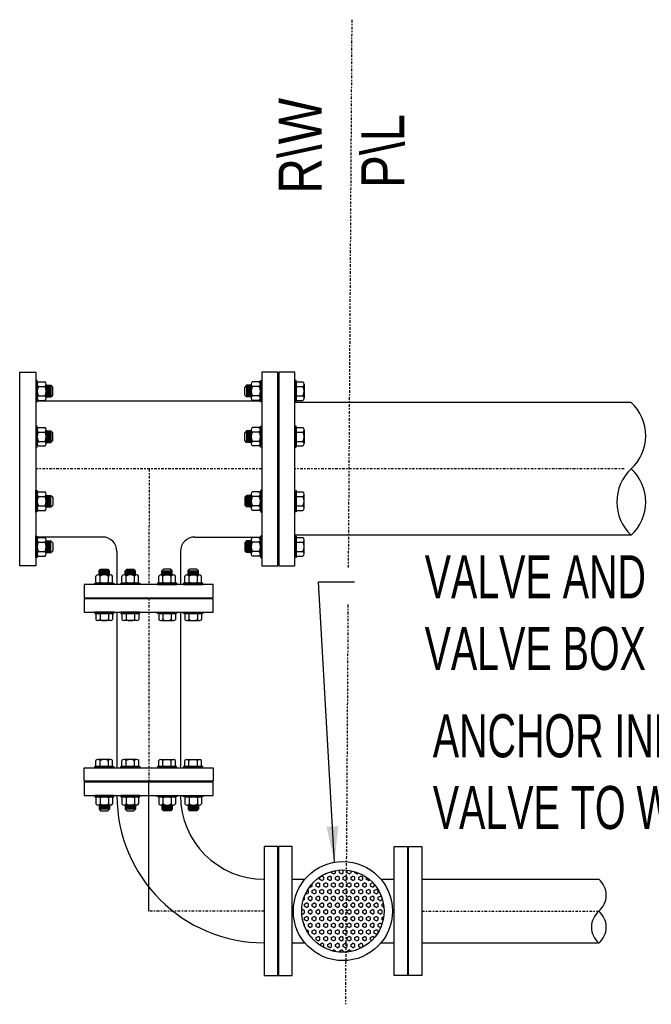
# Model space of a CAD drawing. Header units: inches. Extents: x -119 to 264, y -37 to 191.
# Tile 11 of 21: x -78 to -34, y 113 to 182. Entities that reach past the tile are written whole.
import ezdxf

# ---------------------------------------------------------------- set-up
doc = ezdxf.new("R2010")
doc.units = ezdxf.units.IN
doc.header["$MEASUREMENT"] = 0
doc.linetypes.add('CENTER2', pattern=[1.125, 0.75, -0.125, 0.125, -0.125])
doc.layers.add('DIMENSION', color=7, linetype='Continuous')
doc.layers.add('HATCHING', color=8, linetype='Continuous')
doc.styles.add('style1', font='techl___.ttf', dxfattribs={"width": 0.8, "height": 2.75})
doc.styles.add('TECHNICAL', font='technic_.ttf')
doc.dimstyles.get("Standard").update_dxf_attribs({"dimscale": 8, "dimtxt": 2.75, "dimasz": 0.25, "dimexe": 0.18, "dimexo": 0.0625, "dimgap": 0.09, "dimtad": 0, "dimtih": 1, "dimtoh": 1, "dimdec": 0, "dimzin": 0, "dimdsep": 46, "dimtxsty": 'style1', "dimcen": 0.09, "dimadec": 0, "dimazin": 0, "dimtfac": 1, "dimtdec": 0, "dimtofl": 0, "dimtmove": 0, "dimatfit": 3, "dimfxl": 1, "dimtolj": 1, "dimtzin": 0, "dimarcsym": 0})

msp = doc.modelspace()

# ---------------------------------------------------------------- hatches: boundary and pattern name
at = {"layer": 'HATCHING'}
h = msp.add_hatch(dxfattribs=at)
h.set_pattern_fill('HEX', color=256, scale=1.25, angle=30)
h.set_pattern_definition([(30, (0, 6.22056), (-0.13531647, 0.234375), [0.15625, -0.3125]), (150, (0, 6.22056), (-0.13531647, -0.234375), [0.15625, -0.3125]), (90, (0.13532, 6.2987), (-0.27063294, 7e-17), [0.15625, -0.3125])])
h.paths.add_polyline_path([(-58.781, 119.403, 1), (-53.038, 119.403, 1)])

# ---------------------------------------------------------------- linework, layer by layer
at = {"linetype": 'CENTER2', "ltscale": 0.25}
for p, q in [((-55.293, 181.578), (-55.541, 143.329)), ((-61.574, 150.244), (-77.334, 150.244)), ((-69.415, 150.244), (-69.455, 142.27)), ((-36.288, 150.245), (-59.271, 150.245)), ((-69.455, 141.244), (-69.455, 128.398)), ((-55.557, 140.775), (-55.738, 112.898)), ((-61.401, 119.403), (-69.455, 119.403)), ((-50.419, 119.403), (-38.048, 119.403))]:
    msp.add_line(p, q, dxfattribs=at)
for p, q in [((-77.237, 156.322, 1.793), (-77.237, 155.021, 1.793)), ((-77.237, 156.16, 1.793), (-77.237, 155.184, 1.793)), ((-77.149, 156.322, 1.793), (-76.686, 156.322, 1.793)), ((-77.149, 155.997, 1.793), (-76.686, 155.997, 1.793)), ((-76.598, 156.16, 1.793), (-76.598, 155.184, 1.793)), ((-76.598, 156.075, 1.793), (-76.275, 156.075)), ((-76.557, 156.075), (-76.557, 155.269)), ((-76.51, 156.012), (-76.51, 155.331)), ((-76.463, 156.075), (-76.463, 155.269)), ((-76.416, 156.012), (-76.416, 155.331)), ((-76.369, 156.075), (-76.369, 155.269)), ((-76.322, 156.012), (-76.322, 155.331)), ((-76.275, 156.075), (-76.15, 155.95)), ((-76.275, 156.075), (-76.275, 155.269)), ((-76.15, 155.394), (-76.15, 155.95)), ((-62.632, 156.075), (-62.757, 155.95)), ((-62.757, 155.394), (-62.757, 155.95)), ((-62.31, 156.075, 1.793), (-62.632, 156.075)), ((-62.632, 156.075), (-62.632, 155.269)), ((-62.585, 156.012), (-62.585, 155.331)), ((-62.538, 156.075), (-62.538, 155.269)), ((-62.491, 156.012), (-62.491, 155.331)), ((-62.444, 156.075), (-62.444, 155.269)), ((-62.397, 156.012), (-62.397, 155.331)), ((-62.35, 156.075), (-62.35, 155.269)), ((-62.31, 156.16, 1.793), (-62.31, 155.184, 1.793)), ((-61.758, 156.322, 1.793), (-62.221, 156.322, 1.793)), ((-61.758, 155.997, 1.793), (-62.221, 155.997, 1.793)), ((-61.67, 156.322, 1.793), (-61.67, 155.021, 1.793)), ((-61.67, 156.16, 1.793), (-61.67, 155.184, 1.793)), ((-59.175, 156.322, 1.793), (-58.711, 156.322, 1.793)), ((-59.175, 156.322, 1.793), (-59.175, 155.021, 1.793)), ((-59.175, 155.997, 1.793), (-58.711, 155.997, 1.793)), ((-58.623, 156.16, 1.793), (-58.623, 155.184, 1.793)), ((-77.149, 155.347, 1.793), (-76.686, 155.347, 1.793)), ((-76.598, 155.269, 1.793), (-76.275, 155.269)), ((-76.275, 155.269), (-76.15, 155.394)), ((-62.632, 155.269), (-62.757, 155.394)), ((-62.31, 155.269, 1.793), (-62.632, 155.269)), ((-61.758, 155.347, 1.793), (-62.221, 155.347, 1.793)), ((-59.175, 155.347, 1.793), (-58.711, 155.347, 1.793)), ((-77.334, 154.994), (-61.574, 154.994)), ((-77.149, 155.021, 1.793), (-76.686, 155.021, 1.793)), ((-61.758, 155.021, 1.793), (-62.221, 155.021, 1.793)), ((-35.801, 154.873), (-59.271, 154.874)), ((-59.175, 155.021, 1.793), (-58.711, 155.021, 1.793)), ((-77.237, 153.143, 4.973), (-77.237, 151.842, 4.973)), ((-77.237, 152.98, 4.973), (-77.237, 152.005, 4.973)), ((-77.149, 153.143, 4.973), (-76.686, 153.143, 4.973)), ((-77.149, 152.818, 4.973), (-76.686, 152.818, 4.973)), ((-76.598, 152.98, 4.973), (-76.598, 152.005, 4.973)), ((-76.598, 152.895, 4.973), (-76.275, 152.895, 3.18)), ((-76.557, 152.895, 3.18), (-76.557, 152.089, 3.18)), ((-76.51, 152.833, 3.18), (-76.51, 152.152, 3.18)), ((-76.463, 152.895, 3.18), (-76.463, 152.089, 3.18)), ((-76.416, 152.833, 3.18), (-76.416, 152.152, 3.18)), ((-76.369, 152.895, 3.18), (-76.369, 152.089, 3.18)), ((-76.322, 152.833, 3.18), (-76.322, 152.152, 3.18)), ((-76.275, 152.895, 3.18), (-76.15, 152.77, 3.18)), ((-76.275, 152.895, 3.18), (-76.275, 152.089, 3.18)), ((-76.15, 152.214, 3.18), (-76.15, 152.77, 3.18)), ((-62.632, 152.895, 3.18), (-62.757, 152.77, 3.18)), ((-62.757, 152.214, 3.18), (-62.757, 152.77, 3.18)), ((-62.31, 152.895, 4.973), (-62.632, 152.895, 3.18)), ((-62.632, 152.895, 3.18), (-62.632, 152.089, 3.18)), ((-62.585, 152.833, 3.18), (-62.585, 152.152, 3.18)), ((-62.538, 152.895, 3.18), (-62.538, 152.089, 3.18)), ((-62.491, 152.833, 3.18), (-62.491, 152.152, 3.18)), ((-62.444, 152.895, 3.18), (-62.444, 152.089, 3.18)), ((-62.397, 152.833, 3.18), (-62.397, 152.152, 3.18)), ((-62.35, 152.895, 3.18), (-62.35, 152.089, 3.18)), ((-62.31, 152.98, 4.973), (-62.31, 152.005, 4.973)), ((-61.758, 153.143, 4.973), (-62.221, 153.143, 4.973)), ((-61.758, 152.818, 4.973), (-62.221, 152.818, 4.973)), ((-61.67, 153.143, 4.973), (-61.67, 151.842, 4.973)), ((-61.67, 152.98, 4.973), (-61.67, 152.005, 4.973)), ((-59.175, 153.143, 4.973), (-58.711, 153.143, 4.973)), ((-59.175, 153.143, 4.973), (-59.175, 151.842, 4.973)), ((-59.175, 152.818, 4.973), (-58.711, 152.818, 4.973)), ((-58.623, 152.98, 4.973), (-58.623, 152.005, 4.973)), ((-77.149, 152.167, 4.973), (-76.686, 152.167, 4.973)), ((-77.149, 151.842, 4.973), (-76.686, 151.842, 4.973)), ((-76.598, 152.089, 4.973), (-76.275, 152.089, 3.18)), ((-76.275, 152.089, 3.18), (-76.15, 152.214, 3.18)), ((-62.632, 152.089, 3.18), (-62.757, 152.214, 3.18)), ((-62.31, 152.089, 4.973), (-62.632, 152.089, 3.18)), ((-61.758, 152.167, 4.973), (-62.221, 152.167, 4.973)), ((-61.758, 151.842, 4.973), (-62.221, 151.842, 4.973)), ((-59.175, 152.167, 4.973), (-58.711, 152.167, 4.973)), ((-59.175, 151.842, 4.973), (-58.711, 151.842, 4.973)), ((-77.237, 147.345, 4.973), (-77.237, 148.646, 4.973)), ((-77.237, 147.508, 4.973), (-77.237, 148.484, 4.973)), ((-77.149, 148.646, 4.973), (-76.686, 148.646, 4.973)), ((-76.598, 147.508, 4.973), (-76.598, 148.484, 4.973)), ((-76.598, 148.399, 4.973), (-76.275, 148.399, 3.18)), ((-76.557, 147.593, 3.18), (-76.557, 148.399, 3.18)), ((-76.463, 147.593, 3.18), (-76.463, 148.399, 3.18)), ((-76.369, 147.593, 3.18), (-76.369, 148.399, 3.18)), ((-76.275, 148.399, 3.18), (-76.15, 148.274, 3.18)), ((-76.275, 147.593, 3.18), (-76.275, 148.399, 3.18)), ((-62.632, 148.399, 3.18), (-62.757, 148.274, 3.18)), ((-62.31, 148.399, 4.973), (-62.632, 148.399, 3.18)), ((-62.632, 147.593, 3.18), (-62.632, 148.399, 3.18)), ((-62.538, 147.593, 3.18), (-62.538, 148.399, 3.18)), ((-62.444, 147.593, 3.18), (-62.444, 148.399, 3.18)), ((-62.35, 147.593, 3.18), (-62.35, 148.399, 3.18)), ((-62.31, 147.508, 4.973), (-62.31, 148.484, 4.973)), ((-61.758, 148.646, 4.973), (-62.221, 148.646, 4.973)), ((-61.67, 147.345, 4.973), (-61.67, 148.646, 4.973)), ((-61.67, 147.508, 4.973), (-61.67, 148.484, 4.973)), ((-59.175, 148.646, 4.973), (-58.711, 148.646, 4.973)), ((-59.175, 147.345, 4.973), (-59.175, 148.646, 4.973)), ((-58.623, 147.508, 4.973), (-58.623, 148.484, 4.973)), ((-77.149, 148.321, 4.973), (-76.686, 148.321, 4.973)), ((-77.149, 147.671, 4.973), (-76.686, 147.671, 4.973)), ((-76.51, 147.655, 3.18), (-76.51, 148.336, 3.18)), ((-76.416, 147.655, 3.18), (-76.416, 148.336, 3.18)), ((-76.322, 147.655, 3.18), (-76.322, 148.336, 3.18)), ((-76.275, 147.593, 3.18), (-76.15, 147.718, 3.18)), ((-76.15, 148.274, 3.18), (-76.15, 147.718, 3.18)), ((-62.757, 148.274, 3.18), (-62.757, 147.718, 3.18)), ((-62.632, 147.593, 3.18), (-62.757, 147.718, 3.18)), ((-62.585, 147.655, 3.18), (-62.585, 148.336, 3.18)), ((-62.491, 147.655, 3.18), (-62.491, 148.336, 3.18)), ((-62.397, 147.655, 3.18), (-62.397, 148.336, 3.18)), ((-61.758, 148.321, 4.973), (-62.221, 148.321, 4.973)), ((-61.758, 147.671, 4.973), (-62.221, 147.671, 4.973)), ((-59.175, 148.321, 4.973), (-58.711, 148.321, 4.973)), ((-59.175, 147.671, 4.973), (-58.711, 147.671, 4.973)), ((-77.149, 147.345, 4.973), (-76.686, 147.345, 4.973)), ((-76.598, 147.593, 4.973), (-76.275, 147.593, 3.18)), ((-62.31, 147.593, 4.973), (-62.632, 147.593, 3.18)), ((-61.758, 147.345, 4.973), (-62.221, 147.345, 4.973)), ((-59.175, 147.345, 4.973), (-58.711, 147.345, 4.973)), ((-35.801, 145.624), (-59.271, 145.624)), ((-72.671, 145.494), (-77.334, 145.494)), ((-77.237, 144.166, 1.793), (-77.237, 145.467, 1.793)), ((-77.237, 144.328, 1.793), (-77.237, 145.304, 1.793)), ((-77.149, 145.467, 1.793), (-76.686, 145.467, 1.793)), ((-77.149, 145.141, 1.793), (-76.686, 145.141, 1.793)), ((-76.598, 144.328, 1.793), (-76.598, 145.304, 1.793)), ((-76.598, 145.219, 1.793), (-76.275, 145.219)), ((-76.557, 144.413), (-76.557, 145.219)), ((-76.51, 144.476), (-76.51, 145.157)), ((-76.463, 144.413), (-76.463, 145.219)), ((-76.416, 144.476), (-76.416, 145.157)), ((-76.369, 144.413), (-76.369, 145.219)), ((-76.322, 144.476), (-76.322, 145.157)), ((-76.275, 145.219), (-76.15, 145.094)), ((-76.275, 144.413), (-76.275, 145.219)), ((-76.15, 145.094), (-76.15, 144.538)), ((-66.239, 145.494), (-61.577, 145.494)), ((-62.632, 145.219), (-62.757, 145.094)), ((-62.757, 145.094), (-62.757, 144.538)), ((-62.31, 145.219, 1.793), (-62.632, 145.219)), ((-62.632, 144.413), (-62.632, 145.219)), ((-62.585, 144.476), (-62.585, 145.157)), ((-62.538, 144.413), (-62.538, 145.219)), ((-62.491, 144.476), (-62.491, 145.157)), ((-62.444, 144.413), (-62.444, 145.219)), ((-62.397, 144.476), (-62.397, 145.157)), ((-62.35, 144.413), (-62.35, 145.219)), ((-62.31, 144.328, 1.793), (-62.31, 145.304, 1.793)), ((-61.758, 145.467, 1.793), (-62.221, 145.467, 1.793)), ((-61.758, 145.141, 1.793), (-62.221, 145.141, 1.793)), ((-61.67, 144.166, 1.793), (-61.67, 145.467, 1.793)), ((-61.67, 144.328, 1.793), (-61.67, 145.304, 1.793)), ((-59.175, 145.467, 1.793), (-58.711, 145.467, 1.793)), ((-59.175, 144.166, 1.793), (-59.175, 145.467, 1.793)), ((-59.175, 145.141, 1.793), (-58.711, 145.141, 1.793)), ((-58.623, 144.328, 1.793), (-58.623, 145.304, 1.793)), ((-77.149, 144.491, 1.793), (-76.686, 144.491, 1.793)), ((-76.598, 144.413, 1.793), (-76.275, 144.413)), ((-76.275, 144.413), (-76.15, 144.538)), ((-71.671, 144.494), (-71.671, 142.184)), ((-67.239, 144.494), (-67.239, 142.184)), ((-62.632, 144.413), (-62.757, 144.538)), ((-62.31, 144.413, 1.793), (-62.632, 144.413)), ((-61.758, 144.491, 1.793), (-62.221, 144.491, 1.793)), ((-59.175, 144.491, 1.793), (-58.711, 144.491, 1.793)), ((-77.149, 144.166, 1.793), (-76.686, 144.166, 1.793)), ((-61.758, 144.166, 1.793), (-62.221, 144.166, 1.793)), ((-59.175, 144.166, 1.793), (-58.711, 144.166, 1.793)), ((-72.919, 143.133, -1.608), (-72.807, 143.245, -1.608)), ((-72.919, 142.844), (-72.919, 143.133, -1.608)), ((-72.196, 143.133, -1.608), (-72.919, 143.133, -1.608)), ((-72.196, 143.049, -1.608), (-72.919, 143.049, -1.608)), ((-72.196, 142.965, -1.608), (-72.919, 142.965, -1.608)), ((-72.196, 142.88, -1.608), (-72.919, 142.88, -1.608)), ((-72.252, 143.091, -1.608), (-72.863, 143.091, -1.608)), ((-72.252, 143.007, -1.608), (-72.863, 143.007, -1.608)), ((-72.252, 142.923, -1.608), (-72.863, 142.923, -1.608)), ((-72.807, 143.245, -1.608), (-72.308, 143.245, -1.608)), ((-72.196, 143.133, -1.608), (-72.308, 143.245, -1.608)), ((-72.196, 142.844), (-72.196, 143.133, -1.608)), ((-71.102, 143.133, -1.608), (-70.99, 143.245, -1.608)), ((-71.102, 142.844), (-71.102, 143.133, -1.608)), ((-70.379, 143.133, -1.608), (-71.102, 143.133, -1.608)), ((-70.379, 143.049, -1.608), (-71.102, 143.049, -1.608)), ((-70.379, 142.965, -1.608), (-71.102, 142.965, -1.608)), ((-70.379, 142.88, -1.608), (-71.102, 142.88, -1.608)), ((-70.435, 143.091, -1.608), (-71.046, 143.091, -1.608)), ((-70.435, 143.007, -1.608), (-71.046, 143.007, -1.608)), ((-70.435, 142.923, -1.608), (-71.046, 142.923, -1.608)), ((-70.99, 143.245, -1.608), (-70.491, 143.245, -1.608)), ((-70.379, 143.133, -1.608), (-70.491, 143.245, -1.608)), ((-70.379, 142.844), (-70.379, 143.133, -1.608)), ((-68.532, 143.133, -1.608), (-68.42, 143.245, -1.608)), ((-68.532, 142.844), (-68.532, 143.133, -1.608)), ((-68.532, 143.133, -1.608), (-67.809, 143.133, -1.608)), ((-68.532, 143.049, -1.608), (-67.809, 143.049, -1.608)), ((-68.532, 142.965, -1.608), (-67.809, 142.965, -1.608)), ((-68.532, 142.88, -1.608), (-67.809, 142.88, -1.608)), ((-68.476, 143.091, -1.608), (-67.865, 143.091, -1.608)), ((-68.476, 143.007, -1.608), (-67.865, 143.007, -1.608)), ((-68.476, 142.923, -1.608), (-67.865, 142.923, -1.608)), ((-67.921, 143.245, -1.608), (-68.42, 143.245, -1.608)), ((-67.809, 143.133, -1.608), (-67.921, 143.245, -1.608)), ((-67.809, 142.844), (-67.809, 143.133, -1.608)), ((-66.714, 143.133, -1.608), (-66.602, 143.245, -1.608)), ((-66.714, 142.844), (-66.714, 143.133, -1.608)), ((-66.714, 143.133, -1.608), (-65.992, 143.133, -1.608)), ((-66.714, 143.049, -1.608), (-65.992, 143.049, -1.608)), ((-66.714, 142.965, -1.608), (-65.992, 142.965, -1.608)), ((-66.714, 142.88, -1.608), (-65.992, 142.88, -1.608)), ((-66.658, 143.091, -1.608), (-66.048, 143.091, -1.608)), ((-66.658, 143.007, -1.608), (-66.048, 143.007, -1.608)), ((-66.658, 142.923, -1.608), (-66.048, 142.923, -1.608)), ((-66.104, 143.245, -1.608), (-66.602, 143.245, -1.608)), ((-65.992, 143.133, -1.608), (-66.104, 143.245, -1.608)), ((-65.992, 142.844), (-65.992, 143.133, -1.608)), ((-73.141, 142.349), (-73.141, 142.765)), ((-71.975, 142.27), (-73.141, 142.27)), ((-72.12, 142.844), (-72.995, 142.844)), ((-72.12, 142.27), (-72.995, 142.27)), ((-72.849, 142.349), (-72.849, 142.765)), ((-72.266, 142.349), (-72.266, 142.765)), ((-71.975, 142.349), (-71.975, 142.765)), ((-71.323, 142.349), (-71.323, 142.765)), ((-70.157, 142.27), (-71.323, 142.27)), ((-70.303, 142.844), (-71.178, 142.844)), ((-70.303, 142.27), (-71.178, 142.27)), ((-71.032, 142.349), (-71.032, 142.765)), ((-70.449, 142.349), (-70.449, 142.765)), ((-70.157, 142.349), (-70.157, 142.765)), ((-68.753, 142.349), (-68.753, 142.765)), ((-68.753, 142.27), (-67.587, 142.27)), ((-68.608, 142.844), (-67.733, 142.844)), ((-68.608, 142.27), (-67.733, 142.27)), ((-68.462, 142.349), (-68.462, 142.765)), ((-67.879, 142.349), (-67.879, 142.765)), ((-67.587, 142.349), (-67.587, 142.765)), ((-66.936, 142.349), (-66.936, 142.765)), ((-66.936, 142.27), (-65.77, 142.27)), ((-66.79, 142.844), (-65.916, 142.844)), ((-66.79, 142.27), (-65.916, 142.27)), ((-66.645, 142.349), (-66.645, 142.765)), ((-66.061, 142.349), (-66.061, 142.765)), ((-65.77, 142.349), (-65.77, 142.765)), ((-73.139, 140.155), (-73.139, 139.74)), ((-71.973, 140.155), (-73.139, 140.155)), ((-72.847, 140.155), (-72.847, 139.74)), ((-72.264, 140.155), (-72.264, 139.74)), ((-71.973, 140.155), (-71.973, 139.74)), ((-71.671, 140.242), (-71.671, 129.4)), ((-71.322, 140.155), (-71.322, 139.74)), ((-70.155, 140.155), (-71.322, 140.155)), ((-71.03, 140.155), (-71.03, 139.74)), ((-70.447, 140.155), (-70.447, 139.74)), ((-70.155, 140.155), (-70.155, 139.74)), ((-68.755, 140.155), (-68.755, 139.74)), ((-68.755, 140.155), (-67.589, 140.155)), ((-68.464, 140.155), (-68.464, 139.74)), ((-67.881, 140.155), (-67.881, 139.74)), ((-67.589, 140.155), (-67.589, 139.74)), ((-67.239, 140.242), (-67.239, 129.4)), ((-66.938, 140.155), (-66.938, 139.74)), ((-66.938, 140.155), (-65.772, 140.155)), ((-66.646, 140.155), (-66.646, 139.74)), ((-66.063, 140.155), (-66.063, 139.74)), ((-65.772, 140.155), (-65.772, 139.74)), ((-72.119, 139.661), (-72.993, 139.661)), ((-70.301, 139.661), (-71.176, 139.661)), ((-68.609, 139.661), (-67.735, 139.661)), ((-66.792, 139.661), (-65.917, 139.661)), ((-73.139, 129.487), (-73.139, 129.902)), ((-72.119, 129.981), (-72.993, 129.981)), ((-72.847, 129.487), (-72.847, 129.902)), ((-72.264, 129.487), (-72.264, 129.902)), ((-71.973, 129.487), (-71.973, 129.902)), ((-71.322, 129.487), (-71.322, 129.902)), ((-70.301, 129.981), (-71.176, 129.981)), ((-71.03, 129.487), (-71.03, 129.902)), ((-70.447, 129.487), (-70.447, 129.902)), ((-70.155, 129.487), (-70.155, 129.902)), ((-68.755, 129.487), (-68.755, 129.902)), ((-68.609, 129.981), (-67.735, 129.981)), ((-68.464, 129.487), (-68.464, 129.902)), ((-67.881, 129.487), (-67.881, 129.902)), ((-67.589, 129.487), (-67.589, 129.902)), ((-66.938, 129.487), (-66.938, 129.902)), ((-66.792, 129.981), (-65.917, 129.981)), ((-66.646, 129.487), (-66.646, 129.902)), ((-66.063, 129.487), (-66.063, 129.902)), ((-65.772, 129.487), (-65.772, 129.902)), ((-71.973, 129.487), (-73.139, 129.487)), ((-70.155, 129.487), (-71.322, 129.487)), ((-68.755, 129.487), (-67.589, 129.487)), ((-66.938, 129.487), (-65.772, 129.487)), ((-71.975, 127.372), (-73.141, 127.372)), ((-73.141, 127.293), (-73.141, 126.877)), ((-72.12, 127.372), (-72.995, 127.372)), ((-72.849, 127.293), (-72.849, 126.877)), ((-72.266, 127.293), (-72.266, 126.877)), ((-71.975, 127.293), (-71.975, 126.877)), ((-70.157, 127.372), (-71.323, 127.372)), ((-71.323, 127.293), (-71.323, 126.877)), ((-70.303, 127.372), (-71.178, 127.372)), ((-71.032, 127.293), (-71.032, 126.877)), ((-70.449, 127.293), (-70.449, 126.877)), ((-70.157, 127.293), (-70.157, 126.877)), ((-68.753, 127.372), (-67.587, 127.372)), ((-68.753, 127.293), (-68.753, 126.877)), ((-68.608, 127.372), (-67.733, 127.372)), ((-68.462, 127.293), (-68.462, 126.877)), ((-67.879, 127.293), (-67.879, 126.877)), ((-67.587, 127.293), (-67.587, 126.877)), ((-66.936, 127.372), (-65.77, 127.372)), ((-66.936, 127.293), (-66.936, 126.877)), ((-66.79, 127.372), (-65.916, 127.372)), ((-66.645, 127.293), (-66.645, 126.877)), ((-66.061, 127.293), (-66.061, 126.877)), ((-65.77, 127.293), (-65.77, 126.877)), ((-72.12, 126.798), (-72.995, 126.798)), ((-72.919, 126.798), (-72.919, 126.509, -1.608)), ((-72.196, 126.762, -1.608), (-72.919, 126.762, -1.608)), ((-72.196, 126.677, -1.608), (-72.919, 126.677, -1.608)), ((-72.196, 126.593, -1.608), (-72.919, 126.593, -1.608)), ((-72.919, 126.509, -1.608), (-72.807, 126.397, -1.608)), ((-72.196, 126.509, -1.608), (-72.919, 126.509, -1.608)), ((-72.252, 126.72, -1.608), (-72.863, 126.72, -1.608)), ((-72.252, 126.635, -1.608), (-72.863, 126.635, -1.608)), ((-72.252, 126.551, -1.608), (-72.863, 126.551, -1.608)), ((-72.807, 126.397, -1.608), (-72.308, 126.397, -1.608)), ((-72.196, 126.509, -1.608), (-72.308, 126.397, -1.608)), ((-72.196, 126.798), (-72.196, 126.509, -1.608)), ((-70.303, 126.798), (-71.178, 126.798)), ((-71.102, 126.798), (-71.102, 126.509, -1.608)), ((-70.379, 126.762, -1.608), (-71.102, 126.762, -1.608)), ((-70.379, 126.677, -1.608), (-71.102, 126.677, -1.608)), ((-70.379, 126.593, -1.608), (-71.102, 126.593, -1.608)), ((-71.102, 126.509, -1.608), (-70.99, 126.397, -1.608)), ((-70.379, 126.509, -1.608), (-71.102, 126.509, -1.608)), ((-70.435, 126.72, -1.608), (-71.046, 126.72, -1.608)), ((-70.435, 126.635, -1.608), (-71.046, 126.635, -1.608)), ((-70.435, 126.551, -1.608), (-71.046, 126.551, -1.608)), ((-70.99, 126.397, -1.608), (-70.491, 126.397, -1.608)), ((-70.379, 126.509, -1.608), (-70.491, 126.397, -1.608)), ((-70.379, 126.798), (-70.379, 126.509, -1.608)), ((-68.608, 126.798), (-67.733, 126.798)), ((-68.532, 126.798), (-68.532, 126.509, -1.608)), ((-68.532, 126.762, -1.608), (-67.809, 126.762, -1.608)), ((-68.532, 126.677, -1.608), (-67.809, 126.677, -1.608)), ((-68.532, 126.593, -1.608), (-67.809, 126.593, -1.608)), ((-68.532, 126.509, -1.608), (-68.42, 126.397, -1.608)), ((-68.532, 126.509, -1.608), (-67.809, 126.509, -1.608)), ((-68.476, 126.72, -1.608), (-67.865, 126.72, -1.608)), ((-68.476, 126.635, -1.608), (-67.865, 126.635, -1.608)), ((-68.476, 126.551, -1.608), (-67.865, 126.551, -1.608)), ((-67.921, 126.397, -1.608), (-68.42, 126.397, -1.608)), ((-67.809, 126.509, -1.608), (-67.921, 126.397, -1.608)), ((-67.809, 126.798), (-67.809, 126.509, -1.608)), ((-66.79, 126.798), (-65.916, 126.798)), ((-66.714, 126.798), (-66.714, 126.509, -1.608)), ((-66.714, 126.762, -1.608), (-65.992, 126.762, -1.608)), ((-66.714, 126.677, -1.608), (-65.992, 126.677, -1.608)), ((-66.714, 126.593, -1.608), (-65.992, 126.593, -1.608)), ((-66.714, 126.509, -1.608), (-66.602, 126.397, -1.608)), ((-66.714, 126.509, -1.608), (-65.992, 126.509, -1.608)), ((-66.658, 126.72, -1.608), (-66.048, 126.72, -1.608)), ((-66.658, 126.635, -1.608), (-66.048, 126.635, -1.608)), ((-66.658, 126.551, -1.608), (-66.048, 126.551, -1.608)), ((-66.104, 126.397, -1.608), (-66.602, 126.397, -1.608)), ((-65.992, 126.509, -1.608), (-66.104, 126.397, -1.608)), ((-65.992, 126.798), (-65.992, 126.509, -1.608))]:
    msp.add_line(p, q)
for points in [[(-78.454, 156.994), (-77.334, 156.994), (-77.334, 143.494), (-78.454, 143.494)], [(-60.454, 156.994), (-61.574, 156.994), (-61.574, 143.494), (-60.454, 143.494)], [(-59.271, 156.994), (-60.391, 156.994), (-60.391, 143.494), (-59.271, 143.494)], [(-64.955, 141.244), (-64.955, 142.184), (-73.955, 142.184), (-73.955, 141.244)], [(-71.891, 142.27), (-71.891, 142.184), (-73.224, 142.184), (-73.224, 142.27)], [(-70.074, 142.27), (-70.074, 142.184), (-71.407, 142.184), (-71.407, 142.27)], [(-68.837, 142.27), (-68.837, 142.184), (-67.504, 142.184), (-67.504, 142.27)], [(-67.019, 142.27), (-67.019, 142.184), (-65.687, 142.184), (-65.687, 142.27)], [(-64.954, 140.242), (-64.954, 141.182), (-73.954, 141.182), (-73.954, 140.242)], [(-71.889, 140.155), (-71.889, 140.242), (-73.222, 140.242), (-73.222, 140.155)], [(-70.072, 140.155), (-70.072, 140.242), (-71.405, 140.242), (-71.405, 140.155)], [(-68.839, 140.155), (-68.839, 140.242), (-67.506, 140.242), (-67.506, 140.155)], [(-67.021, 140.155), (-67.021, 140.242), (-65.688, 140.242), (-65.688, 140.155)], [(-64.954, 129.4), (-64.954, 128.46), (-73.954, 128.46), (-73.954, 129.4)], [(-71.889, 129.487), (-71.889, 129.4), (-73.222, 129.4), (-73.222, 129.487)], [(-70.072, 129.487), (-70.072, 129.4), (-71.405, 129.4), (-71.405, 129.487)], [(-68.839, 129.487), (-68.839, 129.4), (-67.506, 129.4), (-67.506, 129.487)], [(-67.021, 129.487), (-67.021, 129.4), (-65.688, 129.4), (-65.688, 129.487)], [(-64.955, 127.458), (-64.955, 128.398), (-73.955, 128.398), (-73.955, 127.458)], [(-71.891, 127.372), (-71.891, 127.458), (-73.224, 127.458), (-73.224, 127.372)], [(-70.074, 127.372), (-70.074, 127.458), (-71.407, 127.458), (-71.407, 127.372)], [(-68.837, 127.372), (-68.837, 127.458), (-67.504, 127.458), (-67.504, 127.372)], [(-67.019, 127.372), (-67.019, 127.458), (-65.687, 127.458), (-65.687, 127.372)], [(-61.401, 114.903), (-60.461, 114.903), (-60.461, 123.903), (-61.401, 123.903)], [(-60.398, 114.903), (-59.458, 114.903), (-59.458, 123.903), (-60.398, 123.903)], [(-51.398, 114.903), (-52.338, 114.903), (-52.338, 123.903), (-51.398, 123.903)], [(-50.396, 114.903), (-51.336, 114.903), (-51.336, 123.903), (-50.396, 123.903)]]:
    msp.add_lwpolyline(points, close=True)
for points, elevation in [([(-77.237, 156.415), (-77.334, 156.415), (-77.334, 154.928), (-77.237, 154.928)], 1.793), ([(-61.67, 156.415), (-61.574, 156.415), (-61.574, 154.928), (-61.67, 154.928)], 1.793), ([(-59.175, 156.415), (-59.271, 156.415), (-59.271, 154.928), (-59.175, 154.928)], 1.793), ([(-77.237, 153.236), (-77.334, 153.236), (-77.334, 151.749), (-77.237, 151.749)], 4.973), ([(-61.67, 153.236), (-61.574, 153.236), (-61.574, 151.749), (-61.67, 151.749)], 4.973), ([(-59.175, 153.236), (-59.271, 153.236), (-59.271, 151.749), (-59.175, 151.749)], 4.973), ([(-77.237, 147.252), (-77.334, 147.252), (-77.334, 148.739), (-77.237, 148.739)], 4.973), ([(-61.67, 147.252), (-61.574, 147.252), (-61.574, 148.739), (-61.67, 148.739)], 4.973), ([(-59.175, 147.252), (-59.271, 147.252), (-59.271, 148.739), (-59.175, 148.739)], 4.973), ([(-77.237, 144.073), (-77.334, 144.073), (-77.334, 145.56), (-77.237, 145.56)], 1.793), ([(-61.67, 144.073), (-61.574, 144.073), (-61.574, 145.56), (-61.67, 145.56)], 1.793), ([(-59.175, 144.073), (-59.271, 144.073), (-59.271, 145.56), (-59.175, 145.56)], 1.793)]:
    msp.add_lwpolyline(points, close=True, dxfattribs=dict(elevation=elevation))
for centre, radius, start, end in [((-77.044, 156.16, 1.793), 0.194, 123.03029, 236.96971), ((-76.594, 155.672, 1.793), 0.643, 149.64133, 210.35867), ((-76.791, 156.16, 1.793), 0.194, 303.03029, 56.96971), ((-77.241, 155.672, 1.793), 0.643, 329.64133, 30.35867), ((-62.116, 156.16, 1.793), 0.194, 123.03029, 236.96971), ((-61.666, 155.672, 1.793), 0.643, 149.64133, 210.35867), ((-61.864, 156.16, 1.793), 0.194, 303.03029, 56.96971), ((-62.313, 155.672, 1.793), 0.643, 329.64133, 30.35867), ((-58.817, 156.16, 1.793), 0.194, 303.03029, 56.96971), ((-59.267, 155.672, 1.793), 0.643, 329.64133, 30.35867), ((-77.044, 155.184, 1.793), 0.194, 123.03029, 236.96971), ((-76.791, 155.184, 1.793), 0.194, 303.03029, 56.96971), ((-62.116, 155.184, 1.793), 0.194, 123.03029, 236.96971), ((-61.864, 155.184, 1.793), 0.194, 303.03029, 56.96971), ((-58.817, 155.184, 1.793), 0.194, 303.03029, 56.96971), ((-37.952, 152.56), 3.158, 312.91863, 47.08137), ((-77.044, 152.98, 4.973), 0.194, 123.03029, 236.96971), ((-76.594, 152.492, 4.973), 0.643, 149.64133, 210.35867), ((-76.791, 152.98, 4.973), 0.194, 303.03029, 56.96971), ((-77.241, 152.492, 4.973), 0.643, 329.64133, 30.35867), ((-62.116, 152.98, 4.973), 0.194, 123.03029, 236.96971), ((-61.666, 152.492, 4.973), 0.643, 149.64133, 210.35867), ((-61.864, 152.98, 4.973), 0.194, 303.03029, 56.96971), ((-62.313, 152.492, 4.973), 0.643, 329.64133, 30.35867), ((-58.817, 152.98, 4.973), 0.194, 303.03029, 56.96971), ((-59.267, 152.492, 4.973), 0.643, 329.64133, 30.35867), ((-77.044, 152.005, 4.973), 0.194, 123.03029, 236.96971), ((-76.791, 152.005, 4.973), 0.194, 303.03029, 56.96971), ((-62.116, 152.005, 4.973), 0.194, 123.03029, 236.96971), ((-61.864, 152.005, 4.973), 0.194, 303.03029, 56.96971), ((-58.817, 152.005, 4.973), 0.194, 303.03029, 56.96971), ((-33.651, 147.935), 3.158, 132.91863, 227.08137), ((-37.952, 147.935), 3.158, 312.91863, 47.08137), ((-77.044, 148.484, 4.973), 0.194, 123.03029, 236.96971), ((-76.791, 148.484, 4.973), 0.194, 303.03029, 56.96971), ((-62.116, 148.484, 4.973), 0.194, 123.03029, 236.96971), ((-61.864, 148.484, 4.973), 0.194, 303.03029, 56.96971), ((-58.817, 148.484, 4.973), 0.194, 303.03029, 56.96971), ((-76.594, 147.996, 4.973), 0.643, 149.64133, 210.35867), ((-77.044, 147.508, 4.973), 0.194, 123.03029, 236.96971), ((-77.241, 147.996, 4.973), 0.643, 329.64133, 30.35867), ((-76.791, 147.508, 4.973), 0.194, 303.03029, 56.96971), ((-61.666, 147.996, 4.973), 0.643, 149.64133, 210.35867), ((-62.116, 147.508, 4.973), 0.194, 123.03029, 236.96971), ((-62.313, 147.996, 4.973), 0.643, 329.64133, 30.35867), ((-61.864, 147.508, 4.973), 0.194, 303.03029, 56.96971), ((-59.267, 147.996, 4.973), 0.643, 329.64133, 30.35867), ((-58.817, 147.508, 4.973), 0.194, 303.03029, 56.96971), ((-77.044, 145.304, 1.793), 0.194, 123.03029, 236.96971), ((-76.594, 144.816, 1.793), 0.643, 149.64133, 210.35867), ((-76.791, 145.304, 1.793), 0.194, 303.03029, 56.96971), ((-77.241, 144.816, 1.793), 0.643, 329.64133, 30.35867), ((-72.671, 144.494), 1, 0, 90), ((-66.239, 144.494), 1, 90, 180), ((-62.116, 145.304, 1.793), 0.194, 123.03029, 236.96971), ((-61.666, 144.816, 1.793), 0.643, 149.64133, 210.35867), ((-61.864, 145.304, 1.793), 0.194, 303.03029, 56.96971), ((-62.313, 144.816, 1.793), 0.643, 329.64133, 30.35867), ((-58.817, 145.304, 1.793), 0.194, 303.03029, 56.96971), ((-59.267, 144.816, 1.793), 0.643, 329.64133, 30.35867), ((-77.044, 144.328, 1.793), 0.194, 123.03029, 236.96971), ((-76.791, 144.328, 1.793), 0.194, 303.03029, 56.96971), ((-62.116, 144.328, 1.793), 0.194, 123.03029, 236.96971), ((-61.864, 144.328, 1.793), 0.194, 303.03029, 56.96971), ((-58.817, 144.328, 1.793), 0.194, 303.03029, 56.96971), ((-72.995, 142.67), 0.174, 33.03029, 146.96971), ((-72.995, 142.444), 0.174, 213.03029, 326.96971), ((-72.558, 142.267), 0.577, 59.64133, 120.35867), ((-72.558, 142.847), 0.577, 239.64133, 300.35867), ((-72.12, 142.67), 0.174, 33.03029, 146.96971), ((-72.12, 142.444), 0.174, 213.03029, 326.96971), ((-71.178, 142.67), 0.174, 33.03029, 146.96971), ((-71.178, 142.444), 0.174, 213.03029, 326.96971), ((-70.74, 142.267), 0.577, 59.64133, 120.35867), ((-70.74, 142.847), 0.577, 239.64133, 300.35867), ((-70.303, 142.67), 0.174, 33.03029, 146.96971), ((-70.303, 142.444), 0.174, 213.03029, 326.96971), ((-68.608, 142.67), 0.174, 33.03029, 146.96971), ((-68.608, 142.444), 0.174, 213.03029, 326.96971), ((-68.17, 142.267), 0.577, 59.64133, 120.35867), ((-68.17, 142.847), 0.577, 239.64133, 300.35867), ((-67.733, 142.67), 0.174, 33.03029, 146.96971), ((-67.733, 142.444), 0.174, 213.03029, 326.96971), ((-66.79, 142.67), 0.174, 33.03029, 146.96971), ((-66.79, 142.444), 0.174, 213.03029, 326.96971), ((-66.353, 142.267), 0.577, 59.64133, 120.35867), ((-66.353, 142.847), 0.577, 239.64133, 300.35867), ((-65.916, 142.67), 0.174, 33.03029, 146.96971), ((-65.916, 142.444), 0.174, 213.03029, 326.96971), ((-72.993, 139.835), 0.174, 213.03029, 326.96971), ((-72.556, 140.238), 0.577, 239.64133, 300.35867), ((-72.119, 139.835), 0.174, 213.03029, 326.96971), ((-71.176, 139.835), 0.174, 213.03029, 326.96971), ((-70.739, 140.238), 0.577, 239.64133, 300.35867), ((-70.301, 139.835), 0.174, 213.03029, 326.96971), ((-68.609, 139.835), 0.174, 213.03029, 326.96971), ((-68.172, 140.238), 0.577, 239.64133, 300.35867), ((-67.735, 139.835), 0.174, 213.03029, 326.96971), ((-66.792, 139.835), 0.174, 213.03029, 326.96971), ((-66.355, 140.238), 0.577, 239.64133, 300.35867), ((-65.917, 139.835), 0.174, 213.03029, 326.96971), ((-72.993, 129.807), 0.174, 33.03029, 146.96971), ((-72.556, 129.404), 0.577, 59.64133, 120.35867), ((-72.119, 129.807), 0.174, 33.03029, 146.96971), ((-71.176, 129.807), 0.174, 33.03029, 146.96971), ((-70.739, 129.404), 0.577, 59.64133, 120.35867), ((-70.301, 129.807), 0.174, 33.03029, 146.96971), ((-68.609, 129.807), 0.174, 33.03029, 146.96971), ((-68.172, 129.404), 0.577, 59.64133, 120.35867), ((-67.735, 129.807), 0.174, 33.03029, 146.96971), ((-66.792, 129.807), 0.174, 33.03029, 146.96971), ((-66.355, 129.404), 0.577, 59.64133, 120.35867), ((-65.917, 129.807), 0.174, 33.03029, 146.96971), ((-72.995, 127.198), 0.174, 33.03029, 146.96971), ((-72.558, 126.795), 0.577, 59.64133, 120.35867), ((-72.12, 127.198), 0.174, 33.03029, 146.96971), ((-71.178, 127.198), 0.174, 33.03029, 146.96971), ((-70.74, 126.795), 0.577, 59.64133, 120.35867), ((-70.303, 127.198), 0.174, 33.03029, 146.96971), ((-68.608, 127.198), 0.174, 33.03029, 146.96971), ((-68.17, 126.795), 0.577, 59.64133, 120.35867), ((-67.733, 127.198), 0.174, 33.03029, 146.96971), ((-66.79, 127.198), 0.174, 33.03029, 146.96971), ((-66.353, 126.795), 0.577, 59.64133, 120.35867), ((-65.916, 127.198), 0.174, 33.03029, 146.96971), ((-72.995, 126.972), 0.174, 213.03029, 326.96971), ((-72.558, 127.375), 0.577, 239.64133, 300.35867), ((-72.12, 126.972), 0.174, 213.03029, 326.96971), ((-71.178, 126.972), 0.174, 213.03029, 326.96971), ((-70.74, 127.375), 0.577, 239.64133, 300.35867), ((-70.303, 126.972), 0.174, 213.03029, 326.96971), ((-68.608, 126.972), 0.174, 213.03029, 326.96971), ((-68.17, 127.375), 0.577, 239.64133, 300.35867), ((-67.733, 126.972), 0.174, 213.03029, 326.96971), ((-66.79, 126.972), 0.174, 213.03029, 326.96971), ((-66.353, 127.375), 0.577, 239.64133, 300.35867), ((-65.916, 126.972), 0.174, 213.03029, 326.96971)]:
    msp.add_arc(centre, radius, start, end)
at = {"layer": 'DIMENSION'}
for p, q in [((-69.455, 119.403), (-69.455, 128.398)), ((-60.461, 121.619), (-60.398, 121.619)), ((-59.458, 121.619), (-58.564, 121.619)), ((-53.255, 121.619), (-52.338, 121.619)), ((-51.398, 121.619), (-51.336, 121.619)), ((-50.396, 121.619), (-38.054, 121.619)), ((-60.461, 117.187), (-60.398, 117.187)), ((-59.458, 117.187), (-58.564, 117.187)), ((-53.255, 117.187), (-52.338, 117.187)), ((-51.398, 117.187), (-51.336, 117.187)), ((-50.396, 117.187), (-38.032, 117.187))]:
    msp.add_line(p, q, dxfattribs=at)
msp.add_circle((-55.91, 119.403), 3.458, dxfattribs=at)
for centre, radius, start, end in [((-61.401, 127.458), 10.271, 180, 270), ((-61.401, 127.458), 5.839, 180, 270), ((-39.011, 120.509), 1.466, 310.43419, 49.51904), ((-37.109, 118.277), 1.466, 130.43298, 229.51782), ((-39.012, 118.278), 1.466, 310.4354, 49.52025)]:
    msp.add_arc(centre, radius, start, end, dxfattribs=at)
at = {"layer": 'HATCHING'}
msp.add_circle((-55.91, 119.403), 2.872, dxfattribs=at)

# ---------------------------------------------------------------- texts
at = {"layer": 'DIMENSION', "style": 'TECHNICAL'}
for s, p in [('R\\W', (-57.401, 169.446)), ('P\\L', (-51.632, 169.837))]:
    msp.add_text(s, height=3, rotation=90, dxfattribs=at).set_placement(p)
at = {"layer": 'DIMENSION', "insert": (-34.778, 140.199), "char_height": 3, "attachment_point": 6, "style": 'style1'}
msp.add_mtext('VALVE AND\\PVALVE BOX', dxfattribs=at)
at = {"layer": 'DIMENSION', "insert": (-49.642, 133.128, 1.793), "char_height": 3, "width": 157.29674, "attachment_point": 1, "style": 'style1'}
msp.add_mtext('ANCHOR INLET\\PVALVE TO WALL', dxfattribs=at)

# ---------------------------------------------------------------- leaders
at = {"layer": 'DIMENSION', "annotation_type": 0, "has_hookline": 1, "hookline_direction": 0, "text_width": 17.93}
msp.add_leader([(-56.5, 122.81), (-57.611, 142.374), (-55.111, 142.374)], dimstyle='Standard', override={"dimasz": 0.3125}, dxfattribs=at)

doc.saveas('drawing.dxf')
